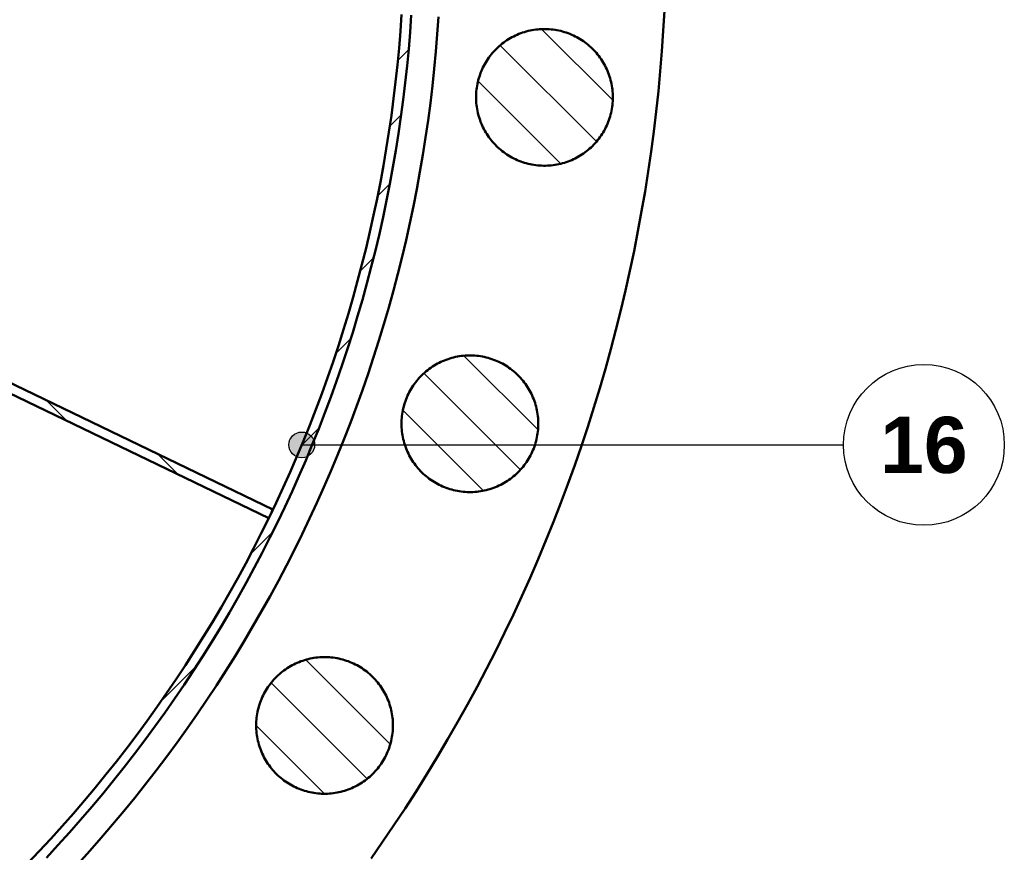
# Model space of a CAD drawing. Header units: millimetres. Extents: x 0 to 841, y 0 to 594.
# Tile 162 of 226: x 251 to 312, y 366 to 417. Entities that reach past the tile are written whole.
import ezdxf
from ezdxf.enums import TextEntityAlignment as Align

# ---------------------------------------------------------------- set-up
doc = ezdxf.new("R2010")
doc.units = ezdxf.units.MM
for name, color, linetype, lineweight in [('ACH', 7, 'CONTINUOUS', 13), ('COTA', 7, 'CONTINUOUS', 25), ('FINA', 7, 'CONTINUOUS', 25), ('TXT', 7, 'CONTINUOUS', 25), ('VIS', 7, 'CONTINUOUS', 50)]:
    doc.layers.add(name, color=color, linetype=linetype, lineweight=lineweight)
doc.styles.add('STDB', font='LiberationSans-Bold.ttf')

msp = doc.modelspace()

# ---------------------------------------------------------------- hatches: boundary and pattern name
at = {"layer": 'ACH'}
h = msp.add_hatch(dxfattribs=at)
h.set_pattern_fill('ANSI31', scale=0.8)
h.paths.add_polyline_path([(275.741, 422.949), (275.73, 421.625), (275.699, 420.301), (275.647, 418.978), (275.574, 417.656), (275.481, 416.335), (275.367, 415.016), (275.232, 413.699), (275.076, 412.384), (274.9, 411.071), (274.703, 409.762), (274.485, 408.456), (274.247, 407.153), (273.989, 405.854), (273.71, 404.56), (273.411, 403.27), (273.092, 401.985), (272.753, 400.705), (272.393, 399.43), (272.014, 398.162), (271.615, 396.899), (271.196, 395.643), (270.757, 394.394), (270.299, 393.151), (269.821, 391.916), (269.324, 390.689), (268.807, 389.47), (268.272, 388.259), (267.718, 387.056), (267.144, 385.862), (266.553, 384.678), (265.942, 383.503), (265.313, 382.337), (264.666, 381.182), (264.001, 380.037), (263.318, 378.903), (262.618, 377.779), (261.899, 376.667), (261.164, 375.566), (260.411, 374.476), (259.641, 373.399), (258.854, 372.334), (258.051, 371.281), (257.231, 370.241), (256.395, 369.214), (255.543, 368.201), (254.675, 367.201), (253.792, 366.214), (252.893, 365.242), (251.979, 364.284), (251.05, 363.34), (250.106, 362.411), (249.148, 361.497), (248.176, 360.598), (247.189, 359.715), (246.189, 358.847), (245.176, 357.995), (244.149, 357.159), (243.109, 356.339), (242.056, 355.536), (240.991, 354.749), (239.914, 353.979), (238.824, 353.226), (237.723, 352.491), (236.611, 351.772), (235.487, 351.072), (234.353, 350.389), (233.208, 349.724), (232.053, 349.077), (230.887, 348.448), (229.712, 347.837), (228.528, 347.246), (227.334, 346.672), (226.131, 346.118), (224.92, 345.583), (223.701, 345.066), (222.474, 344.569), (221.239, 344.091), (219.996, 343.633), (218.747, 343.194), (217.491, 342.775), (216.228, 342.376), (214.96, 341.996), (213.685, 341.637), (212.405, 341.298), (211.12, 340.978), (209.83, 340.679), (208.536, 340.401), (207.237, 340.142), (205.934, 339.905), (204.628, 339.687), (203.319, 339.49), (202.006, 339.314), (200.691, 339.158), (199.374, 339.023), (198.055, 338.909), (196.734, 338.816), (195.412, 338.743), (194.089, 338.691), (192.765, 338.66), (191.441, 338.649), (190.117, 338.66), (188.793, 338.691), (187.47, 338.743), (186.147, 338.816), (184.827, 338.909), (183.507, 339.023), (182.19, 339.158), (180.875, 339.314), (179.563, 339.49), (178.253, 339.687), (176.947, 339.905), (175.644, 340.142), (174.346, 340.401), (173.051, 340.679), (171.761, 340.978), (170.476, 341.298), (169.196, 341.637), (167.922, 341.996), (166.653, 342.376), (165.391, 342.775), (164.134, 343.194), (162.885, 343.633), (161.643, 344.091), (160.408, 344.569), (159.18, 345.066), (157.961, 345.583), (156.75, 346.118), (155.547, 346.672), (154.354, 347.246), (153.169, 347.837), (151.994, 348.448), (150.829, 349.077), (149.674, 349.724), (148.528, 350.389), (147.394, 351.072), (146.27, 351.772), (145.158, 352.491), (144.057, 353.226), (142.968, 353.979), (141.89, 354.749), (140.825, 355.536), (139.773, 356.339), (138.733, 357.159), (137.706, 357.995), (136.692, 358.847), (135.692, 359.715), (134.706, 360.598), (133.733, 361.497), (132.775, 362.411), (131.832, 363.34), (130.903, 364.284), (129.989, 365.242), (129.09, 366.214), (128.206, 367.201), (127.338, 368.201), (126.486, 369.214), (125.65, 370.241), (124.831, 371.281), (124.027, 372.334), (123.241, 373.399), (122.471, 374.476), (121.718, 375.566), (120.982, 376.667), (120.264, 377.779), (119.563, 378.903), (118.88, 380.037), (118.215, 381.182), (117.568, 382.337), (116.939, 383.503), (116.329, 384.678), (115.737, 385.862), (115.164, 387.056), (114.609, 388.259), (114.074, 389.47), (113.558, 390.689), (113.061, 391.916), (112.583, 393.151), (112.124, 394.394), (111.686, 395.643), (111.267, 396.899), (110.867, 398.162), (110.488, 399.43), (110.128, 400.705), (109.789, 401.985), (109.47, 403.27), (109.171, 404.56), (108.892, 405.854), (108.634, 407.153), (108.396, 408.456), (108.179, 409.762), (107.982, 411.071), (107.805, 412.384), (107.65, 413.699), (107.515, 415.016), (107.401, 416.335), (107.307, 417.656), (107.234, 418.978), (107.182, 420.301), (107.151, 421.625), (107.141, 422.949), (107.151, 424.273), (107.182, 425.597), (107.234, 426.92), (107.307, 428.242), (107.401, 429.563), (107.515, 430.883), (107.65, 432.2), (107.805, 433.515), (107.982, 434.827), (108.179, 436.137), (108.396, 437.443), (108.634, 438.745), (108.892, 440.044), (109.171, 441.339), (109.47, 442.629), (109.789, 443.914), (110.128, 445.194), (110.488, 446.468), (110.867, 447.737), (111.267, 448.999), (111.686, 450.255), (112.124, 451.505), (112.583, 452.747), (113.061, 453.982), (113.558, 455.209), (114.074, 456.429), (114.609, 457.64), (115.164, 458.842), (115.737, 460.036), (116.329, 461.221), (116.939, 462.396), (117.568, 463.561), (118.215, 464.716), (118.88, 465.861), (119.563, 466.996), (120.264, 468.119), (120.982, 469.232), (121.718, 470.333), (122.471, 471.422), (123.241, 472.5), (124.027, 473.565), (124.831, 474.617), (125.65, 475.657), (126.486, 476.684), (127.338, 477.698), (128.206, 478.698), (129.09, 479.684), (129.989, 480.657), (130.903, 481.615), (131.832, 482.558), (132.775, 483.487), (133.733, 484.401), (134.706, 485.3), (135.692, 486.184), (136.692, 487.051), (137.706, 487.904), (138.733, 488.74), (139.773, 489.559), (140.825, 490.363), (141.89, 491.149), (142.968, 491.919), (144.057, 492.672), (145.158, 493.408), (146.27, 494.126), (147.394, 494.827), (148.528, 495.51), (149.674, 496.175), (150.829, 496.822), (151.994, 497.451), (153.169, 498.061), (154.354, 498.653), (155.547, 499.226), (156.75, 499.781), (157.961, 500.316), (159.18, 500.832), (160.408, 501.329), (161.643, 501.807), (162.885, 502.265), (164.134, 502.704), (165.391, 503.123), (166.653, 503.523), (167.922, 503.902), (169.196, 504.261), (170.476, 504.601), (171.761, 504.92), (173.051, 505.219), (174.346, 505.498), (175.644, 505.756), (176.947, 505.994), (178.253, 506.211), (179.563, 506.408), (180.875, 506.585), (182.19, 506.74), (183.507, 506.875), (184.827, 506.989), (186.147, 507.083), (187.47, 507.156), (188.793, 507.208), (190.117, 507.239), (191.441, 507.249), (192.765, 507.239), (194.089, 507.208), (195.412, 507.156), (196.734, 507.083), (198.055, 506.989), (199.374, 506.875), (200.691, 506.74), (202.006, 506.585), (203.319, 506.408), (204.628, 506.211), (205.934, 505.994), (207.237, 505.756), (208.536, 505.498), (209.83, 505.219), (211.12, 504.92), (212.405, 504.601), (213.685, 504.261), (214.96, 503.902), (216.228, 503.523), (217.491, 503.123), (218.747, 502.704), (219.996, 502.265), (221.239, 501.807), (222.474, 501.329), (223.701, 500.832), (224.92, 500.316), (226.131, 499.781), (227.334, 499.226), (228.528, 498.653), (229.712, 498.061), (230.887, 497.451), (232.053, 496.822), (233.208, 496.175), (234.353, 495.51), (235.487, 494.827), (236.611, 494.126), (237.723, 493.408), (238.824, 492.672), (239.914, 491.919), (240.991, 491.149), (242.056, 490.363), (243.109, 489.559), (244.149, 488.74), (245.176, 487.904), (246.189, 487.051), (247.189, 486.184), (248.176, 485.3), (249.148, 484.401), (250.106, 483.487), (251.05, 482.558), (251.979, 481.615), (252.893, 480.657), (253.792, 479.684), (254.675, 478.698), (255.543, 477.698), (256.395, 476.684), (257.231, 475.657), (258.051, 474.617), (258.854, 473.565), (259.641, 472.5), (260.411, 471.422), (261.164, 470.333), (261.899, 469.232), (262.618, 468.119), (263.318, 466.996), (264.001, 465.861), (264.666, 464.716), (265.313, 463.561), (265.942, 462.396), (266.553, 461.221), (267.144, 460.036), (267.718, 458.842), (268.272, 457.64), (268.807, 456.429), (269.324, 455.209), (269.821, 453.982), (270.299, 452.747), (270.757, 451.505), (271.196, 450.255), (271.615, 448.999), (272.014, 447.737), (272.393, 446.468), (272.753, 445.194), (273.092, 443.914), (273.411, 442.629), (273.71, 441.339), (273.989, 440.044), (274.247, 438.745), (274.485, 437.443), (274.703, 436.137), (274.9, 434.827), (275.076, 433.515), (275.232, 432.2), (275.367, 430.883), (275.481, 429.563), (275.574, 428.242), (275.647, 426.92), (275.699, 425.597), (275.73, 424.273)])
h.paths.add_polyline_path([(275.141, 422.949), (275.13, 424.264), (275.099, 425.578), (275.048, 426.892), (274.976, 428.205), (274.883, 429.516), (274.769, 430.826), (274.635, 432.134), (274.481, 433.44), (274.306, 434.743), (274.11, 436.043), (273.894, 437.34), (273.658, 438.633), (273.402, 439.923), (273.125, 441.208), (272.828, 442.489), (272.511, 443.765), (272.174, 445.035), (271.817, 446.301), (271.441, 447.56), (271.044, 448.814), (270.628, 450.061), (270.192, 451.302), (269.737, 452.535), (269.263, 453.761), (268.769, 454.98), (268.257, 456.191), (267.725, 457.393), (267.175, 458.587), (266.606, 459.772), (266.018, 460.948), (265.412, 462.115), (264.788, 463.272), (264.145, 464.419), (263.485, 465.556), (262.807, 466.682), (262.111, 467.798), (261.398, 468.902), (260.667, 469.996), (259.92, 471.077), (259.155, 472.147), (258.374, 473.204), (257.577, 474.25), (256.763, 475.282), (255.933, 476.302), (255.087, 477.308), (254.225, 478.301), (253.348, 479.28), (252.455, 480.246), (251.548, 481.197), (250.626, 482.134), (249.689, 483.056), (248.737, 483.964), (247.772, 484.856), (246.792, 485.734), (245.799, 486.595), (244.793, 487.441), (243.773, 488.271), (242.741, 489.085), (241.696, 489.883), (240.638, 490.664), (239.569, 491.428), (238.487, 492.176), (237.394, 492.906), (236.289, 493.619), (235.174, 494.315), (234.047, 494.993), (232.911, 495.654), (231.763, 496.296), (230.606, 496.92), (229.44, 497.526), (228.264, 498.114), (227.078, 498.683), (225.884, 499.234), (224.682, 499.765), (223.471, 500.278), (222.253, 500.772), (221.027, 501.246), (219.793, 501.701), (218.553, 502.137), (217.305, 502.553), (216.052, 502.949), (214.792, 503.326), (213.527, 503.683), (212.256, 504.02), (210.98, 504.337), (209.699, 504.633), (208.414, 504.91), (207.124, 505.167), (205.831, 505.403), (204.534, 505.619), (203.234, 505.814), (201.931, 505.989), (200.625, 506.144), (199.318, 506.278), (198.008, 506.391), (196.696, 506.484), (195.383, 506.556), (194.07, 506.608), (192.755, 506.639), (191.441, 506.649), (190.126, 506.639), (188.812, 506.608), (187.498, 506.556), (186.185, 506.484), (184.874, 506.391), (183.564, 506.278), (182.256, 506.144), (180.95, 505.989), (179.647, 505.814), (178.347, 505.619), (177.05, 505.403), (175.757, 505.167), (174.467, 504.91), (173.182, 504.633), (171.901, 504.337), (170.625, 504.02), (169.355, 503.683), (168.089, 503.326), (166.83, 502.949), (165.576, 502.553), (164.329, 502.137), (163.088, 501.701), (161.855, 501.246), (160.629, 500.772), (159.41, 500.278), (158.199, 499.765), (156.997, 499.234), (155.803, 498.683), (154.618, 498.114), (153.442, 497.526), (152.275, 496.92), (151.118, 496.296), (149.971, 495.654), (148.834, 494.993), (147.708, 494.315), (146.592, 493.619), (145.487, 492.906), (144.394, 492.176), (143.313, 491.428), (142.243, 490.664), (141.186, 489.883), (140.14, 489.085), (139.108, 488.271), (138.088, 487.441), (137.082, 486.595), (136.089, 485.734), (135.11, 484.856), (134.144, 483.964), (133.193, 483.056), (132.256, 482.134), (131.334, 481.197), (130.426, 480.246), (129.534, 479.28), (128.656, 478.301), (127.795, 477.308), (126.949, 476.302), (126.119, 475.282), (125.305, 474.25), (124.507, 473.204), (123.726, 472.147), (122.962, 471.077), (122.214, 469.996), (121.484, 468.902), (120.77, 467.798), (120.075, 466.682), (119.397, 465.556), (118.736, 464.419), (118.094, 463.272), (117.469, 462.115), (116.863, 460.948), (116.276, 459.772), (115.707, 458.587), (115.156, 457.393), (114.625, 456.191), (114.112, 454.98), (113.618, 453.761), (113.144, 452.535), (112.689, 451.302), (112.253, 450.061), (111.837, 448.814), (111.441, 447.56), (111.064, 446.301), (110.707, 445.035), (110.37, 443.765), (110.053, 442.489), (109.756, 441.208), (109.48, 439.923), (109.223, 438.633), (108.987, 437.34), (108.771, 436.043), (108.576, 434.743), (108.401, 433.44), (108.246, 432.134), (108.112, 430.826), (107.999, 429.516), (107.906, 428.205), (107.834, 426.892), (107.782, 425.578), (107.751, 424.264), (107.741, 422.949), (107.751, 421.635), (107.782, 420.32), (107.834, 419.006), (107.906, 417.694), (107.999, 416.382), (108.112, 415.072), (108.246, 413.764), (108.401, 412.459), (108.576, 411.156), (108.771, 409.856), (108.987, 408.559), (109.223, 407.265), (109.48, 405.976), (109.756, 404.691), (110.053, 403.41), (110.37, 402.134), (110.707, 400.863), (111.064, 399.598), (111.441, 398.338), (111.837, 397.085), (112.253, 395.837), (112.689, 394.597), (113.144, 393.363), (113.618, 392.137), (114.112, 390.919), (114.625, 389.708), (115.156, 388.505), (115.707, 387.312), (116.276, 386.126), (116.863, 384.95), (117.469, 383.784), (118.094, 382.626), (118.736, 381.479), (119.397, 380.342), (120.075, 379.216), (120.77, 378.101), (121.484, 376.996), (122.214, 375.903), (122.962, 374.821), (123.726, 373.752), (124.507, 372.694), (125.305, 371.649), (126.119, 370.616), (126.949, 369.597), (127.795, 368.59), (128.656, 367.597), (129.534, 366.618), (130.426, 365.653), (131.334, 364.701), (132.256, 363.764), (133.193, 362.842), (134.144, 361.935), (135.11, 361.042), (136.089, 360.165), (137.082, 359.303), (138.088, 358.457), (139.108, 357.627), (140.14, 356.813), (141.186, 356.016), (142.243, 355.235), (143.313, 354.47), (144.394, 353.723), (145.487, 352.992), (146.592, 352.279), (147.708, 351.583), (148.834, 350.905), (149.971, 350.245), (151.118, 349.602), (152.275, 348.978), (153.442, 348.372), (154.618, 347.784), (155.803, 347.215), (156.997, 346.665), (158.199, 346.133), (159.41, 345.621), (160.629, 345.127), (161.855, 344.653), (163.088, 344.198), (164.329, 343.762), (165.576, 343.346), (166.83, 342.949), (168.089, 342.573), (169.355, 342.216), (170.625, 341.879), (171.901, 341.562), (173.182, 341.265), (174.467, 340.988), (175.757, 340.732), (177.05, 340.496), (178.347, 340.28), (179.647, 340.084), (180.95, 339.909), (182.256, 339.755), (183.564, 339.621), (184.874, 339.507), (186.185, 339.414), (187.498, 339.342), (188.812, 339.291), (190.126, 339.26), (191.441, 339.249), (192.755, 339.26), (194.07, 339.291), (195.383, 339.342), (196.696, 339.414), (198.008, 339.507), (199.318, 339.621), (200.625, 339.755), (201.931, 339.909), (203.234, 340.084), (204.534, 340.28), (205.831, 340.496), (207.124, 340.732), (208.414, 340.988), (209.699, 341.265), (210.98, 341.562), (212.256, 341.879), (213.527, 342.216), (214.792, 342.573), (216.052, 342.949), (217.305, 343.346), (218.553, 343.762), (219.793, 344.198), (221.027, 344.653), (222.253, 345.127), (223.471, 345.621), (224.682, 346.133), (225.884, 346.665), (227.078, 347.215), (228.264, 347.784), (229.44, 348.372), (230.606, 348.978), (231.763, 349.602), (232.911, 350.245), (234.047, 350.905), (235.174, 351.583), (236.289, 352.279), (237.394, 352.992), (238.487, 353.723), (239.569, 354.47), (240.638, 355.235), (241.696, 356.016), (242.741, 356.813), (243.773, 357.627), (244.793, 358.457), (245.799, 359.303), (246.792, 360.165), (247.772, 361.042), (248.737, 361.935), (249.689, 362.842), (250.626, 363.764), (251.548, 364.701), (252.455, 365.653), (253.348, 366.618), (254.225, 367.597), (255.087, 368.59), (255.933, 369.597), (256.763, 370.616), (257.577, 371.649), (258.374, 372.694), (259.155, 373.752), (259.92, 374.821), (260.667, 375.903), (261.398, 376.996), (262.111, 378.101), (262.807, 379.216), (263.485, 380.342), (264.145, 381.479), (264.788, 382.626), (265.412, 383.784), (266.018, 384.95), (266.606, 386.126), (267.175, 387.312), (267.725, 388.505), (268.257, 389.708), (268.769, 390.919), (269.263, 392.137), (269.737, 393.363), (270.192, 394.597), (270.628, 395.837), (271.044, 397.085), (271.441, 398.338), (271.817, 399.598), (272.174, 400.863), (272.511, 402.134), (272.828, 403.41), (273.125, 404.691), (273.402, 405.976), (273.658, 407.265), (273.894, 408.559), (274.11, 409.856), (274.306, 411.156), (274.481, 412.459), (274.635, 413.764), (274.769, 415.072), (274.883, 416.382), (274.976, 417.694), (275.048, 419.006), (275.099, 420.32), (275.13, 421.635)], flags=16)
h = msp.add_hatch(dxfattribs=at)
h.set_pattern_fill('ANSI31', scale=0.8, angle=90)
h.paths.add_polyline_path([(288.106, 412.537), (288.104, 412.416), (288.099, 412.296), (288.091, 412.176), (288.079, 412.056), (288.063, 411.937), (288.045, 411.818), (288.023, 411.7), (287.997, 411.582), (287.969, 411.466), (287.937, 411.35), (287.902, 411.235), (287.863, 411.121), (287.821, 411.008), (287.777, 410.896), (287.729, 410.786), (287.678, 410.677), (287.623, 410.57), (287.566, 410.464), (287.506, 410.36), (287.443, 410.257), (287.377, 410.157), (287.308, 410.058), (287.237, 409.961), (287.163, 409.867), (287.086, 409.774), (287.006, 409.684), (286.924, 409.596), (286.84, 409.51), (286.753, 409.427), (286.664, 409.346), (286.572, 409.268), (286.479, 409.192), (286.383, 409.12), (286.285, 409.049), (286.186, 408.982), (286.084, 408.918), (285.981, 408.856), (285.876, 408.797), (285.769, 408.742), (285.661, 408.689), (285.552, 408.639), (285.441, 408.593), (285.328, 408.55), (285.215, 408.51), (285.1, 408.473), (284.985, 408.439), (284.869, 408.409), (284.751, 408.382), (284.633, 408.358), (284.515, 408.338), (284.396, 408.321), (284.276, 408.307), (284.156, 408.297), (284.036, 408.29), (283.916, 408.287), (283.796, 408.287), (283.676, 408.29), (283.555, 408.297), (283.436, 408.307), (283.316, 408.321), (283.197, 408.338), (283.078, 408.358), (282.961, 408.382), (282.843, 408.409), (282.727, 408.439), (282.611, 408.473), (282.497, 408.51), (282.384, 408.55), (282.271, 408.593), (282.16, 408.639), (282.051, 408.689), (281.943, 408.742), (281.836, 408.797), (281.731, 408.856), (281.628, 408.918), (281.526, 408.982), (281.426, 409.049), (281.329, 409.12), (281.233, 409.192), (281.139, 409.268), (281.048, 409.346), (280.959, 409.427), (280.872, 409.51), (280.788, 409.596), (280.706, 409.684), (280.626, 409.774), (280.549, 409.867), (280.475, 409.961), (280.404, 410.058), (280.335, 410.157), (280.269, 410.257), (280.206, 410.36), (280.146, 410.464), (280.088, 410.57), (280.034, 410.677), (279.983, 410.786), (279.935, 410.896), (279.89, 411.008), (279.849, 411.121), (279.81, 411.235), (279.775, 411.35), (279.743, 411.466), (279.714, 411.582), (279.689, 411.7), (279.667, 411.818), (279.648, 411.937), (279.633, 412.056), (279.621, 412.176), (279.613, 412.296), (279.608, 412.416), (279.606, 412.537), (279.608, 412.657), (279.613, 412.777), (279.621, 412.897), (279.633, 413.017), (279.648, 413.136), (279.667, 413.255), (279.689, 413.373), (279.714, 413.491), (279.743, 413.607), (279.775, 413.723), (279.81, 413.838), (279.849, 413.952), (279.89, 414.065), (279.935, 414.177), (279.983, 414.287), (280.034, 414.396), (280.088, 414.503), (280.146, 414.609), (280.206, 414.713), (280.269, 414.816), (280.335, 414.916), (280.404, 415.015), (280.475, 415.112), (280.549, 415.206), (280.626, 415.299), (280.706, 415.389), (280.788, 415.477), (280.872, 415.563), (280.959, 415.646), (281.048, 415.727), (281.139, 415.805), (281.233, 415.881), (281.329, 415.954), (281.426, 416.024), (281.526, 416.091), (281.628, 416.156), (281.731, 416.217), (281.836, 416.276), (281.943, 416.331), (282.051, 416.384), (282.16, 416.434), (282.271, 416.48), (282.384, 416.523), (282.497, 416.563), (282.611, 416.6), (282.727, 416.634), (282.843, 416.664), (282.961, 416.691), (283.078, 416.715), (283.197, 416.735), (283.316, 416.752), (283.436, 416.766), (283.555, 416.776), (283.676, 416.783), (283.796, 416.786), (283.916, 416.786), (284.036, 416.783), (284.156, 416.776), (284.276, 416.766), (284.396, 416.752), (284.515, 416.735), (284.633, 416.715), (284.751, 416.691), (284.869, 416.664), (284.985, 416.634), (285.1, 416.6), (285.215, 416.563), (285.328, 416.523), (285.441, 416.48), (285.552, 416.434), (285.661, 416.384), (285.769, 416.331), (285.876, 416.276), (285.981, 416.217), (286.084, 416.156), (286.186, 416.091), (286.285, 416.024), (286.383, 415.954), (286.479, 415.881), (286.572, 415.805), (286.664, 415.727), (286.753, 415.646), (286.84, 415.563), (286.924, 415.477), (287.006, 415.389), (287.086, 415.299), (287.163, 415.206), (287.237, 415.112), (287.308, 415.015), (287.377, 414.916), (287.443, 414.816), (287.506, 414.713), (287.566, 414.609), (287.623, 414.503), (287.678, 414.396), (287.729, 414.287), (287.777, 414.177), (287.821, 414.065), (287.863, 413.952), (287.902, 413.838), (287.937, 413.723), (287.969, 413.607), (287.997, 413.491), (288.023, 413.373), (288.045, 413.255), (288.063, 413.136), (288.079, 413.017), (288.091, 412.897), (288.099, 412.777), (288.104, 412.657), (288.106, 412.537)])
h = msp.add_hatch(dxfattribs=at)
h.set_pattern_fill('ANSI31', scale=0.8, angle=90)
h.paths.add_polyline_path([(266.721, 386.363), (244.738, 396.95), (244.998, 397.49), (266.981, 386.904), (266.949, 386.836), (266.917, 386.768), (266.884, 386.701), (266.852, 386.633), (266.819, 386.566), (266.787, 386.498), (266.754, 386.431), (266.721, 386.363)])
h = msp.add_hatch(dxfattribs=at)
h.set_pattern_fill('ANSI31', scale=0.8, angle=90)
h.paths.add_polyline_path([(283.472, 392.233), (283.47, 392.113), (283.465, 391.993), (283.457, 391.873), (283.445, 391.753), (283.429, 391.634), (283.411, 391.515), (283.389, 391.397), (283.363, 391.279), (283.335, 391.162), (283.303, 391.046), (283.268, 390.931), (283.229, 390.817), (283.187, 390.705), (283.143, 390.593), (283.095, 390.483), (283.043, 390.374), (282.989, 390.266), (282.932, 390.161), (282.872, 390.056), (282.809, 389.954), (282.743, 389.853), (282.674, 389.755), (282.603, 389.658), (282.528, 389.563), (282.452, 389.471), (282.372, 389.381), (282.29, 389.293), (282.206, 389.207), (282.119, 389.124), (282.03, 389.043), (281.938, 388.965), (281.845, 388.889), (281.749, 388.816), (281.651, 388.746), (281.552, 388.679), (281.45, 388.614), (281.347, 388.553), (281.242, 388.494), (281.135, 388.438), (281.027, 388.386), (280.917, 388.336), (280.806, 388.29), (280.694, 388.247), (280.581, 388.206), (280.466, 388.17), (280.351, 388.136), (280.234, 388.106), (280.117, 388.079), (279.999, 388.055), (279.881, 388.035), (279.762, 388.018), (279.642, 388.004), (279.522, 387.994), (279.402, 387.987), (279.282, 387.984), (279.162, 387.984), (279.041, 387.987), (278.921, 387.994), (278.802, 388.004), (278.682, 388.018), (278.563, 388.035), (278.444, 388.055), (278.326, 388.079), (278.209, 388.106), (278.093, 388.136), (277.977, 388.17), (277.863, 388.206), (277.749, 388.247), (277.637, 388.29), (277.526, 388.336), (277.417, 388.386), (277.308, 388.438), (277.202, 388.494), (277.097, 388.553), (276.994, 388.614), (276.892, 388.679), (276.792, 388.746), (276.695, 388.816), (276.599, 388.889), (276.505, 388.965), (276.414, 389.043), (276.325, 389.124), (276.238, 389.207), (276.154, 389.293), (276.072, 389.381), (275.992, 389.471), (275.915, 389.563), (275.841, 389.658), (275.769, 389.755), (275.701, 389.853), (275.635, 389.954), (275.572, 390.056), (275.512, 390.161), (275.454, 390.266), (275.4, 390.374), (275.349, 390.483), (275.301, 390.593), (275.256, 390.705), (275.215, 390.817), (275.176, 390.931), (275.141, 391.046), (275.109, 391.162), (275.08, 391.279), (275.055, 391.397), (275.033, 391.515), (275.014, 391.634), (274.999, 391.753), (274.987, 391.873), (274.979, 391.993), (274.974, 392.113), (274.972, 392.233), (274.974, 392.354), (274.979, 392.474), (274.987, 392.594), (274.999, 392.713), (275.014, 392.833), (275.033, 392.952), (275.055, 393.07), (275.08, 393.187), (275.109, 393.304), (275.141, 393.42), (275.176, 393.535), (275.215, 393.649), (275.256, 393.762), (275.301, 393.874), (275.349, 393.984), (275.4, 394.093), (275.454, 394.2), (275.512, 394.306), (275.572, 394.41), (275.635, 394.513), (275.701, 394.613), (275.769, 394.712), (275.841, 394.809), (275.915, 394.903), (275.992, 394.996), (276.072, 395.086), (276.154, 395.174), (276.238, 395.26), (276.325, 395.343), (276.414, 395.424), (276.505, 395.502), (276.599, 395.577), (276.695, 395.65), (276.792, 395.72), (276.892, 395.788), (276.994, 395.852), (277.097, 395.914), (277.202, 395.973), (277.308, 396.028), (277.417, 396.081), (277.526, 396.13), (277.637, 396.177), (277.749, 396.22), (277.863, 396.26), (277.977, 396.297), (278.093, 396.331), (278.209, 396.361), (278.326, 396.388), (278.444, 396.412), (278.563, 396.432), (278.682, 396.449), (278.802, 396.462), (278.921, 396.473), (279.041, 396.479), (279.162, 396.483), (279.282, 396.483), (279.402, 396.479), (279.522, 396.473), (279.642, 396.462), (279.762, 396.449), (279.881, 396.432), (279.999, 396.412), (280.117, 396.388), (280.234, 396.361), (280.351, 396.331), (280.466, 396.297), (280.581, 396.26), (280.694, 396.22), (280.806, 396.177), (280.917, 396.13), (281.027, 396.081), (281.135, 396.028), (281.242, 395.973), (281.347, 395.914), (281.45, 395.852), (281.552, 395.788), (281.651, 395.72), (281.749, 395.65), (281.845, 395.577), (281.938, 395.502), (282.03, 395.424), (282.119, 395.343), (282.206, 395.26), (282.29, 395.174), (282.372, 395.086), (282.452, 394.996), (282.528, 394.903), (282.603, 394.809), (282.674, 394.712), (282.743, 394.613), (282.809, 394.513), (282.872, 394.41), (282.932, 394.306), (282.989, 394.2), (283.043, 394.093), (283.095, 393.984), (283.143, 393.874), (283.187, 393.762), (283.229, 393.649), (283.268, 393.535), (283.303, 393.42), (283.335, 393.304), (283.363, 393.187), (283.389, 393.07), (283.411, 392.952), (283.429, 392.833), (283.445, 392.713), (283.457, 392.594), (283.465, 392.474), (283.47, 392.354)])
h = msp.add_hatch(color=7, dxfattribs=at)
h.dxf.hatch_style = 1
h.paths.add_polyline_path([(269.569, 390.919), (269.335, 391.484), (268.769, 391.719), (268.204, 391.484), (267.969, 390.919), (268.204, 390.353), (268.769, 390.119), (269.335, 390.353)])
h = msp.add_hatch(dxfattribs=at)
h.set_pattern_fill('ANSI31', scale=0.8, angle=90)
h.paths.add_polyline_path([(274.436, 373.47), (274.434, 373.35), (274.429, 373.23), (274.421, 373.11), (274.409, 372.99), (274.394, 372.871), (274.375, 372.752), (274.353, 372.634), (274.328, 372.516), (274.299, 372.399), (274.267, 372.283), (274.232, 372.168), (274.193, 372.054), (274.152, 371.942), (274.107, 371.83), (274.059, 371.72), (274.008, 371.611), (273.954, 371.503), (273.896, 371.398), (273.836, 371.293), (273.773, 371.191), (273.707, 371.09), (273.638, 370.992), (273.567, 370.895), (273.493, 370.8), (273.416, 370.708), (273.336, 370.618), (273.254, 370.53), (273.17, 370.444), (273.083, 370.361), (272.994, 370.28), (272.902, 370.202), (272.809, 370.126), (272.713, 370.053), (272.616, 369.983), (272.516, 369.916), (272.414, 369.851), (272.311, 369.79), (272.206, 369.731), (272.099, 369.675), (271.991, 369.623), (271.882, 369.573), (271.771, 369.527), (271.658, 369.483), (271.545, 369.443), (271.431, 369.407), (271.315, 369.373), (271.199, 369.343), (271.081, 369.316), (270.963, 369.292), (270.845, 369.272), (270.726, 369.255), (270.606, 369.241), (270.486, 369.231), (270.366, 369.224), (270.246, 369.221), (270.126, 369.221), (270.006, 369.224), (269.886, 369.231), (269.766, 369.241), (269.646, 369.255), (269.527, 369.272), (269.409, 369.292), (269.291, 369.316), (269.173, 369.343), (269.057, 369.373), (268.942, 369.407), (268.827, 369.443), (268.714, 369.483), (268.601, 369.527), (268.49, 369.573), (268.381, 369.623), (268.273, 369.675), (268.166, 369.731), (268.061, 369.79), (267.958, 369.851), (267.856, 369.916), (267.757, 369.983), (267.659, 370.053), (267.563, 370.126), (267.47, 370.202), (267.378, 370.28), (267.289, 370.361), (267.202, 370.444), (267.118, 370.53), (267.036, 370.618), (266.956, 370.708), (266.879, 370.8), (266.805, 370.895), (266.734, 370.992), (266.665, 371.09), (266.599, 371.191), (266.536, 371.293), (266.476, 371.398), (266.419, 371.503), (266.364, 371.611), (266.313, 371.72), (266.265, 371.83), (266.22, 371.942), (266.179, 372.054), (266.14, 372.168), (266.105, 372.283), (266.073, 372.399), (266.045, 372.516), (266.019, 372.634), (265.997, 372.752), (265.979, 372.871), (265.963, 372.99), (265.951, 373.11), (265.943, 373.23), (265.938, 373.35), (265.936, 373.47), (265.938, 373.591), (265.943, 373.711), (265.951, 373.831), (265.963, 373.95), (265.979, 374.07), (265.997, 374.189), (266.019, 374.307), (266.045, 374.424), (266.073, 374.541), (266.105, 374.657), (266.14, 374.772), (266.179, 374.886), (266.22, 374.999), (266.265, 375.111), (266.313, 375.221), (266.364, 375.33), (266.419, 375.437), (266.476, 375.543), (266.536, 375.647), (266.599, 375.75), (266.665, 375.85), (266.734, 375.949), (266.805, 376.046), (266.879, 376.14), (266.956, 376.233), (267.036, 376.323), (267.118, 376.411), (267.202, 376.497), (267.289, 376.58), (267.378, 376.661), (267.47, 376.739), (267.563, 376.814), (267.659, 376.887), (267.757, 376.957), (267.856, 377.025), (267.958, 377.089), (268.061, 377.151), (268.166, 377.21), (268.273, 377.265), (268.381, 377.318), (268.49, 377.367), (268.601, 377.414), (268.714, 377.457), (268.827, 377.497), (268.942, 377.534), (269.057, 377.568), (269.173, 377.598), (269.291, 377.625), (269.409, 377.649), (269.527, 377.669), (269.646, 377.686), (269.766, 377.699), (269.886, 377.71), (270.006, 377.716), (270.126, 377.72), (270.246, 377.72), (270.366, 377.716), (270.486, 377.71), (270.606, 377.699), (270.726, 377.686), (270.845, 377.669), (270.963, 377.649), (271.081, 377.625), (271.199, 377.598), (271.315, 377.568), (271.431, 377.534), (271.545, 377.497), (271.658, 377.457), (271.771, 377.414), (271.882, 377.367), (271.991, 377.318), (272.099, 377.265), (272.206, 377.21), (272.311, 377.151), (272.414, 377.089), (272.516, 377.025), (272.616, 376.957), (272.713, 376.887), (272.809, 376.814), (272.902, 376.739), (272.994, 376.661), (273.083, 376.58), (273.17, 376.497), (273.254, 376.411), (273.336, 376.323), (273.416, 376.233), (273.493, 376.14), (273.567, 376.046), (273.638, 375.949), (273.707, 375.85), (273.773, 375.75), (273.836, 375.647), (273.896, 375.543), (273.954, 375.437), (274.008, 375.33), (274.059, 375.221), (274.107, 375.111), (274.152, 374.999), (274.193, 374.886), (274.232, 374.772), (274.267, 374.657), (274.299, 374.541), (274.328, 374.424), (274.353, 374.307), (274.375, 374.189), (274.394, 374.07), (274.409, 373.95), (274.421, 373.831), (274.429, 373.711), (274.434, 373.591)])

# ---------------------------------------------------------------- linework, layer by layer
at = {"layer": 'COTA'}
msp.add_line((268.769, 390.919), (302.441, 390.919), dxfattribs=at)
msp.add_circle((268.769, 390.919), 0.8, dxfattribs=at)
at = {"layer": 'FINA'}
msp.add_circle((307.441, 390.919), 5, dxfattribs=at)
at = {"layer": 'VIS'}
for points in [[(274.976, 417.694), (274.903, 416.644), (274.817, 415.596), (274.718, 414.549), (274.606, 413.503), (274.481, 412.459), (274.342, 411.416), (274.191, 410.375), (274.026, 409.337), (273.849, 408.3), (273.658, 407.265), (273.455, 406.234), (273.238, 405.204), (273.009, 404.178), (272.766, 403.154), (272.511, 402.134), (272.243, 401.117), (271.962, 400.103), (271.669, 399.093), (271.363, 398.087), (271.044, 397.085), (270.713, 396.086), (270.369, 395.092), (270.013, 394.103), (269.644, 393.118), (269.263, 392.137), (268.87, 391.162), (268.464, 390.191), (268.046, 389.226), (267.617, 388.266), (267.175, 387.312), (266.721, 386.363), (266.255, 385.42), (265.778, 384.482), (265.288, 383.551), (264.788, 382.626), (264.275, 381.708), (263.751, 380.796), (263.216, 379.891), (262.669, 378.992), (262.111, 378.101), (261.542, 377.216), (260.962, 376.339), (260.37, 375.469), (259.768, 374.606), (259.155, 373.752), (258.532, 372.905), (257.898, 372.065), (257.253, 371.234), (256.598, 370.411), (255.933, 369.597), (255.257, 368.791), (254.572, 367.993), (253.876, 367.204), (253.171, 366.424), (252.455, 365.653), (251.731, 364.89)], [(275.574, 417.656), (275.501, 416.599), (275.415, 415.543), (275.315, 414.489), (275.202, 413.435), (275.076, 412.384), (274.937, 411.334), (274.784, 410.285), (274.618, 409.239), (274.439, 408.195), (274.247, 407.153), (274.042, 406.114), (273.824, 405.077), (273.593, 404.043), (273.349, 403.012), (273.092, 401.985), (272.822, 400.96), (272.54, 399.939), (272.244, 398.922), (271.936, 397.909), (271.615, 396.899), (271.281, 395.894), (270.935, 394.893), (270.576, 393.896), (270.205, 392.904), (269.821, 391.916), (269.425, 390.934), (269.016, 389.956), (268.596, 388.984), (268.163, 388.017), (267.718, 387.056), (267.261, 386.1), (266.792, 385.151), (266.311, 384.207), (265.818, 383.269), (265.313, 382.337), (264.797, 381.412), (264.269, 380.494), (263.73, 379.582), (263.18, 378.677), (262.618, 377.779), (262.044, 376.888), (261.46, 376.005), (260.864, 375.128), (260.258, 374.26), (259.641, 373.399), (259.013, 372.546), (258.374, 371.701), (257.725, 370.864), (257.065, 370.035), (256.395, 369.214), (255.715, 368.402), (255.024, 367.599), (254.324, 366.804), (253.613, 366.019), (252.893, 365.242)], [(254.867, 364.871), (255.592, 365.672), (256.306, 366.483), (257.011, 367.302), (257.705, 368.131), (258.388, 368.968), (259.061, 369.813), (259.724, 370.667), (260.375, 371.529), (261.016, 372.4), (261.646, 373.278), (262.264, 374.164), (262.872, 375.058), (263.468, 375.959), (264.053, 376.868), (264.626, 377.784), (265.188, 378.707), (265.738, 379.638), (266.276, 380.575), (266.803, 381.518), (267.318, 382.469), (267.82, 383.425), (268.311, 384.388), (268.79, 385.357), (269.256, 386.332), (269.71, 387.313), (270.151, 388.299), (270.581, 389.291), (270.997, 390.288), (271.401, 391.291), (271.793, 392.298), (272.172, 393.31), (272.538, 394.327), (272.891, 395.348), (273.232, 396.374), (273.559, 397.404), (273.874, 398.438), (274.175, 399.475), (274.464, 400.517), (274.739, 401.562), (275.001, 402.61), (275.25, 403.662), (275.486, 404.717), (275.708, 405.774), (275.917, 406.834), (276.113, 407.897), (276.296, 408.962), (276.465, 410.03), (276.62, 411.099), (276.763, 412.171), (276.891, 413.244), (277.006, 414.318), (277.108, 415.394), (277.196, 416.471), (277.271, 417.549)], [(273.075, 365.192), (273.794, 366.222), (274.5, 367.262), (275.193, 368.31), (275.873, 369.367), (276.54, 370.432), (277.193, 371.505), (277.833, 372.587), (278.459, 373.677), (279.071, 374.774), (279.67, 375.879), (280.254, 376.991), (280.825, 378.111), (281.381, 379.238), (281.923, 380.371), (282.451, 381.512), (282.965, 382.659), (283.464, 383.812), (283.948, 384.971), (284.418, 386.137), (284.874, 387.308), (285.314, 388.485), (285.74, 389.667), (286.151, 390.855), (286.546, 392.048), (286.927, 393.245), (287.293, 394.447), (287.643, 395.654), (287.979, 396.865), (288.299, 398.08), (288.604, 399.299), (288.893, 400.522), (289.167, 401.749), (289.426, 402.978), (289.669, 404.211), (289.897, 405.447), (290.109, 406.686), (290.306, 407.927), (290.487, 409.17), (290.652, 410.416), (290.802, 411.664), (290.936, 412.913), (291.054, 414.164), (291.157, 415.417), (291.243, 416.67), (291.314, 417.925)], [(288.106, 412.537), (288.104, 412.416), (288.099, 412.296), (288.091, 412.176), (288.079, 412.056), (288.063, 411.937), (288.045, 411.818), (288.023, 411.7), (287.997, 411.582), (287.969, 411.466), (287.937, 411.35), (287.902, 411.235), (287.863, 411.121), (287.821, 411.008), (287.777, 410.896), (287.729, 410.786), (287.678, 410.677), (287.623, 410.57), (287.566, 410.464), (287.506, 410.36), (287.443, 410.257), (287.377, 410.157), (287.308, 410.058), (287.237, 409.961), (287.163, 409.867), (287.086, 409.774), (287.006, 409.684), (286.924, 409.596), (286.84, 409.51), (286.753, 409.427), (286.664, 409.346), (286.572, 409.268), (286.479, 409.192), (286.383, 409.12), (286.285, 409.049), (286.186, 408.982), (286.084, 408.918), (285.981, 408.856), (285.876, 408.797), (285.769, 408.742), (285.661, 408.689), (285.552, 408.639), (285.441, 408.593), (285.328, 408.55), (285.215, 408.51), (285.1, 408.473), (284.985, 408.439), (284.869, 408.409), (284.751, 408.382), (284.633, 408.358), (284.515, 408.338), (284.396, 408.321), (284.276, 408.307), (284.156, 408.297), (284.036, 408.29), (283.916, 408.287), (283.796, 408.287), (283.676, 408.29), (283.555, 408.297), (283.436, 408.307), (283.316, 408.321), (283.197, 408.338), (283.078, 408.358), (282.961, 408.382), (282.843, 408.409), (282.727, 408.439), (282.611, 408.473), (282.497, 408.51), (282.384, 408.55), (282.271, 408.593), (282.16, 408.639), (282.051, 408.689), (281.943, 408.742), (281.836, 408.797), (281.731, 408.856), (281.628, 408.918), (281.526, 408.982), (281.426, 409.049), (281.329, 409.12), (281.233, 409.192), (281.139, 409.268), (281.048, 409.346), (280.959, 409.427), (280.872, 409.51), (280.788, 409.596), (280.706, 409.684), (280.626, 409.774), (280.549, 409.867), (280.475, 409.961), (280.404, 410.058), (280.335, 410.157), (280.269, 410.257), (280.206, 410.36), (280.146, 410.464), (280.088, 410.57), (280.034, 410.677), (279.983, 410.786), (279.935, 410.896), (279.89, 411.008), (279.849, 411.121), (279.81, 411.235), (279.775, 411.35), (279.743, 411.466), (279.714, 411.582), (279.689, 411.7), (279.667, 411.818), (279.648, 411.937), (279.633, 412.056), (279.621, 412.176), (279.613, 412.296), (279.608, 412.416), (279.606, 412.537), (279.608, 412.657), (279.613, 412.777), (279.621, 412.897), (279.633, 413.017), (279.648, 413.136), (279.667, 413.255), (279.689, 413.373), (279.714, 413.491), (279.743, 413.607), (279.775, 413.723), (279.81, 413.838), (279.849, 413.952), (279.89, 414.065), (279.935, 414.177), (279.983, 414.287), (280.034, 414.396), (280.088, 414.503), (280.146, 414.609), (280.206, 414.713), (280.269, 414.816), (280.335, 414.916), (280.404, 415.015), (280.475, 415.112), (280.549, 415.206), (280.626, 415.299), (280.706, 415.389), (280.788, 415.477), (280.872, 415.563), (280.959, 415.646), (281.048, 415.727), (281.139, 415.805), (281.233, 415.881), (281.329, 415.954), (281.426, 416.024), (281.526, 416.091), (281.628, 416.156), (281.731, 416.217), (281.836, 416.276), (281.943, 416.331), (282.051, 416.384), (282.16, 416.434), (282.271, 416.48), (282.384, 416.523), (282.497, 416.563), (282.611, 416.6), (282.727, 416.634), (282.843, 416.664), (282.961, 416.691), (283.078, 416.715), (283.197, 416.735), (283.316, 416.752), (283.436, 416.766), (283.555, 416.776), (283.676, 416.783), (283.796, 416.786), (283.916, 416.786), (284.036, 416.783), (284.156, 416.776), (284.276, 416.766), (284.396, 416.752), (284.515, 416.735), (284.633, 416.715), (284.751, 416.691), (284.869, 416.664), (284.985, 416.634), (285.1, 416.6), (285.215, 416.563), (285.328, 416.523), (285.441, 416.48), (285.552, 416.434), (285.661, 416.384), (285.769, 416.331), (285.876, 416.276), (285.981, 416.217), (286.084, 416.156), (286.186, 416.091), (286.285, 416.024), (286.383, 415.954), (286.479, 415.881), (286.572, 415.805), (286.664, 415.727), (286.753, 415.646), (286.84, 415.563), (286.924, 415.477), (287.006, 415.389), (287.086, 415.299), (287.163, 415.206), (287.237, 415.112), (287.308, 415.015), (287.377, 414.916), (287.443, 414.816), (287.506, 414.713), (287.566, 414.609), (287.623, 414.503), (287.678, 414.396), (287.729, 414.287), (287.777, 414.177), (287.821, 414.065), (287.863, 413.952), (287.902, 413.838), (287.937, 413.723), (287.969, 413.607), (287.997, 413.491), (288.023, 413.373), (288.045, 413.255), (288.063, 413.136), (288.079, 413.017), (288.091, 412.897), (288.099, 412.777), (288.104, 412.657), (288.106, 412.537)], [(244.998, 397.49), (266.981, 386.904)], [(244.738, 396.95), (266.721, 386.363)], [(283.472, 392.233), (283.47, 392.113), (283.465, 391.993), (283.457, 391.873), (283.445, 391.753), (283.429, 391.634), (283.411, 391.515), (283.389, 391.397), (283.363, 391.279), (283.335, 391.162), (283.303, 391.046), (283.268, 390.931), (283.229, 390.817), (283.187, 390.705), (283.143, 390.593), (283.095, 390.483), (283.043, 390.374), (282.989, 390.266), (282.932, 390.161), (282.872, 390.056), (282.809, 389.954), (282.743, 389.853), (282.674, 389.755), (282.603, 389.658), (282.528, 389.563), (282.452, 389.471), (282.372, 389.381), (282.29, 389.293), (282.206, 389.207), (282.119, 389.124), (282.03, 389.043), (281.938, 388.965), (281.845, 388.889), (281.749, 388.816), (281.651, 388.746), (281.552, 388.679), (281.45, 388.614), (281.347, 388.553), (281.242, 388.494), (281.135, 388.438), (281.027, 388.386), (280.917, 388.336), (280.806, 388.29), (280.694, 388.247), (280.581, 388.206), (280.466, 388.17), (280.351, 388.136), (280.234, 388.106), (280.117, 388.079), (279.999, 388.055), (279.881, 388.035), (279.762, 388.018), (279.642, 388.004), (279.522, 387.994), (279.402, 387.987), (279.282, 387.984), (279.162, 387.984), (279.041, 387.987), (278.921, 387.994), (278.802, 388.004), (278.682, 388.018), (278.563, 388.035), (278.444, 388.055), (278.326, 388.079), (278.209, 388.106), (278.093, 388.136), (277.977, 388.17), (277.863, 388.206), (277.749, 388.247), (277.637, 388.29), (277.526, 388.336), (277.417, 388.386), (277.308, 388.438), (277.202, 388.494), (277.097, 388.553), (276.994, 388.614), (276.892, 388.679), (276.792, 388.746), (276.695, 388.816), (276.599, 388.889), (276.505, 388.965), (276.414, 389.043), (276.325, 389.124), (276.238, 389.207), (276.154, 389.293), (276.072, 389.381), (275.992, 389.471), (275.915, 389.563), (275.841, 389.658), (275.769, 389.755), (275.701, 389.853), (275.635, 389.954), (275.572, 390.056), (275.512, 390.161), (275.454, 390.266), (275.4, 390.374), (275.349, 390.483), (275.301, 390.593), (275.256, 390.705), (275.215, 390.817), (275.176, 390.931), (275.141, 391.046), (275.109, 391.162), (275.08, 391.279), (275.055, 391.397), (275.033, 391.515), (275.014, 391.634), (274.999, 391.753), (274.987, 391.873), (274.979, 391.993), (274.974, 392.113), (274.972, 392.233), (274.974, 392.354), (274.979, 392.474), (274.987, 392.594), (274.999, 392.713), (275.014, 392.833), (275.033, 392.952), (275.055, 393.07), (275.08, 393.187), (275.109, 393.304), (275.141, 393.42), (275.176, 393.535), (275.215, 393.649), (275.256, 393.762), (275.301, 393.874), (275.349, 393.984), (275.4, 394.093), (275.454, 394.2), (275.512, 394.306), (275.572, 394.41), (275.635, 394.513), (275.701, 394.613), (275.769, 394.712), (275.841, 394.809), (275.915, 394.903), (275.992, 394.996), (276.072, 395.086), (276.154, 395.174), (276.238, 395.26), (276.325, 395.343), (276.414, 395.424), (276.505, 395.502), (276.599, 395.577), (276.695, 395.65), (276.792, 395.72), (276.892, 395.788), (276.994, 395.852), (277.097, 395.914), (277.202, 395.973), (277.308, 396.028), (277.417, 396.081), (277.526, 396.13), (277.637, 396.177), (277.749, 396.22), (277.863, 396.26), (277.977, 396.297), (278.093, 396.331), (278.209, 396.361), (278.326, 396.388), (278.444, 396.412), (278.563, 396.432), (278.682, 396.449), (278.802, 396.462), (278.921, 396.473), (279.041, 396.479), (279.162, 396.483), (279.282, 396.483), (279.402, 396.479), (279.522, 396.473), (279.642, 396.462), (279.762, 396.449), (279.881, 396.432), (279.999, 396.412), (280.117, 396.388), (280.234, 396.361), (280.351, 396.331), (280.466, 396.297), (280.581, 396.26), (280.694, 396.22), (280.806, 396.177), (280.917, 396.13), (281.027, 396.081), (281.135, 396.028), (281.242, 395.973), (281.347, 395.914), (281.45, 395.852), (281.552, 395.788), (281.651, 395.72), (281.749, 395.65), (281.845, 395.577), (281.938, 395.502), (282.03, 395.424), (282.119, 395.343), (282.206, 395.26), (282.29, 395.174), (282.372, 395.086), (282.452, 394.996), (282.528, 394.903), (282.603, 394.809), (282.674, 394.712), (282.743, 394.613), (282.809, 394.513), (282.872, 394.41), (282.932, 394.306), (282.989, 394.2), (283.043, 394.093), (283.095, 393.984), (283.143, 393.874), (283.187, 393.762), (283.229, 393.649), (283.268, 393.535), (283.303, 393.42), (283.335, 393.304), (283.363, 393.187), (283.389, 393.07), (283.411, 392.952), (283.429, 392.833), (283.445, 392.713), (283.457, 392.594), (283.465, 392.474), (283.47, 392.354), (283.472, 392.233)], [(266.981, 386.904), (266.938, 386.813), (266.895, 386.723), (266.852, 386.633), (266.808, 386.543), (266.765, 386.453), (266.721, 386.363)], [(274.436, 373.47), (274.434, 373.35), (274.429, 373.23), (274.421, 373.11), (274.409, 372.99), (274.394, 372.871), (274.375, 372.752), (274.353, 372.634), (274.328, 372.516), (274.299, 372.399), (274.267, 372.283), (274.232, 372.168), (274.193, 372.054), (274.152, 371.942), (274.107, 371.83), (274.059, 371.72), (274.008, 371.611), (273.954, 371.503), (273.896, 371.398), (273.836, 371.293), (273.773, 371.191), (273.707, 371.09), (273.638, 370.992), (273.567, 370.895), (273.493, 370.8), (273.416, 370.708), (273.336, 370.618), (273.254, 370.53), (273.17, 370.444), (273.083, 370.361), (272.994, 370.28), (272.902, 370.202), (272.809, 370.126), (272.713, 370.053), (272.616, 369.983), (272.516, 369.916), (272.414, 369.851), (272.311, 369.79), (272.206, 369.731), (272.099, 369.675), (271.991, 369.623), (271.882, 369.573), (271.771, 369.527), (271.658, 369.483), (271.545, 369.443), (271.431, 369.407), (271.315, 369.373), (271.199, 369.343), (271.081, 369.316), (270.963, 369.292), (270.845, 369.272), (270.726, 369.255), (270.606, 369.241), (270.486, 369.231), (270.366, 369.224), (270.246, 369.221), (270.126, 369.221), (270.006, 369.224), (269.886, 369.231), (269.766, 369.241), (269.646, 369.255), (269.527, 369.272), (269.409, 369.292), (269.291, 369.316), (269.173, 369.343), (269.057, 369.373), (268.942, 369.407), (268.827, 369.443), (268.714, 369.483), (268.601, 369.527), (268.49, 369.573), (268.381, 369.623), (268.273, 369.675), (268.166, 369.731), (268.061, 369.79), (267.958, 369.851), (267.856, 369.916), (267.757, 369.983), (267.659, 370.053), (267.563, 370.126), (267.47, 370.202), (267.378, 370.28), (267.289, 370.361), (267.202, 370.444), (267.118, 370.53), (267.036, 370.618), (266.956, 370.708), (266.879, 370.8), (266.805, 370.895), (266.734, 370.992), (266.665, 371.09), (266.599, 371.191), (266.536, 371.293), (266.476, 371.398), (266.419, 371.503), (266.364, 371.611), (266.313, 371.72), (266.265, 371.83), (266.22, 371.942), (266.179, 372.054), (266.14, 372.168), (266.105, 372.283), (266.073, 372.399), (266.045, 372.516), (266.019, 372.634), (265.997, 372.752), (265.979, 372.871), (265.963, 372.99), (265.951, 373.11), (265.943, 373.23), (265.938, 373.35), (265.936, 373.47), (265.938, 373.591), (265.943, 373.711), (265.951, 373.831), (265.963, 373.95), (265.979, 374.07), (265.997, 374.189), (266.019, 374.307), (266.045, 374.424), (266.073, 374.541), (266.105, 374.657), (266.14, 374.772), (266.179, 374.886), (266.22, 374.999), (266.265, 375.111), (266.313, 375.221), (266.364, 375.33), (266.419, 375.437), (266.476, 375.543), (266.536, 375.647), (266.599, 375.75), (266.665, 375.85), (266.734, 375.949), (266.805, 376.046), (266.879, 376.14), (266.956, 376.233), (267.036, 376.323), (267.118, 376.411), (267.202, 376.497), (267.289, 376.58), (267.378, 376.661), (267.47, 376.739), (267.563, 376.814), (267.659, 376.887), (267.757, 376.957), (267.856, 377.025), (267.958, 377.089), (268.061, 377.151), (268.166, 377.21), (268.273, 377.265), (268.381, 377.318), (268.49, 377.367), (268.601, 377.414), (268.714, 377.457), (268.827, 377.497), (268.942, 377.534), (269.057, 377.568), (269.173, 377.598), (269.291, 377.625), (269.409, 377.649), (269.527, 377.669), (269.646, 377.686), (269.766, 377.699), (269.886, 377.71), (270.006, 377.716), (270.126, 377.72), (270.246, 377.72), (270.366, 377.716), (270.486, 377.71), (270.606, 377.699), (270.726, 377.686), (270.845, 377.669), (270.963, 377.649), (271.081, 377.625), (271.199, 377.598), (271.315, 377.568), (271.431, 377.534), (271.545, 377.497), (271.658, 377.457), (271.771, 377.414), (271.882, 377.367), (271.991, 377.318), (272.099, 377.265), (272.206, 377.21), (272.311, 377.151), (272.414, 377.089), (272.516, 377.025), (272.616, 376.957), (272.713, 376.887), (272.809, 376.814), (272.902, 376.739), (272.994, 376.661), (273.083, 376.58), (273.17, 376.497), (273.254, 376.411), (273.336, 376.323), (273.416, 376.233), (273.493, 376.14), (273.567, 376.046), (273.638, 375.949), (273.707, 375.85), (273.773, 375.75), (273.836, 375.647), (273.896, 375.543), (273.954, 375.437), (274.008, 375.33), (274.059, 375.221), (274.107, 375.111), (274.152, 374.999), (274.193, 374.886), (274.232, 374.772), (274.267, 374.657), (274.299, 374.541), (274.328, 374.424), (274.353, 374.307), (274.375, 374.189), (274.394, 374.07), (274.409, 373.95), (274.421, 373.831), (274.429, 373.711), (274.434, 373.591), (274.436, 373.47)]]:
    msp.add_lwpolyline(points, dxfattribs=at)

# ---------------------------------------------------------------- texts
at = {"layer": 'TXT', "style": 'STDB'}
msp.add_text('16', height=3.5, dxfattribs=at).set_placement((307.441, 390.919), align=Align.MIDDLE_CENTER)

doc.saveas('drawing.dxf')
